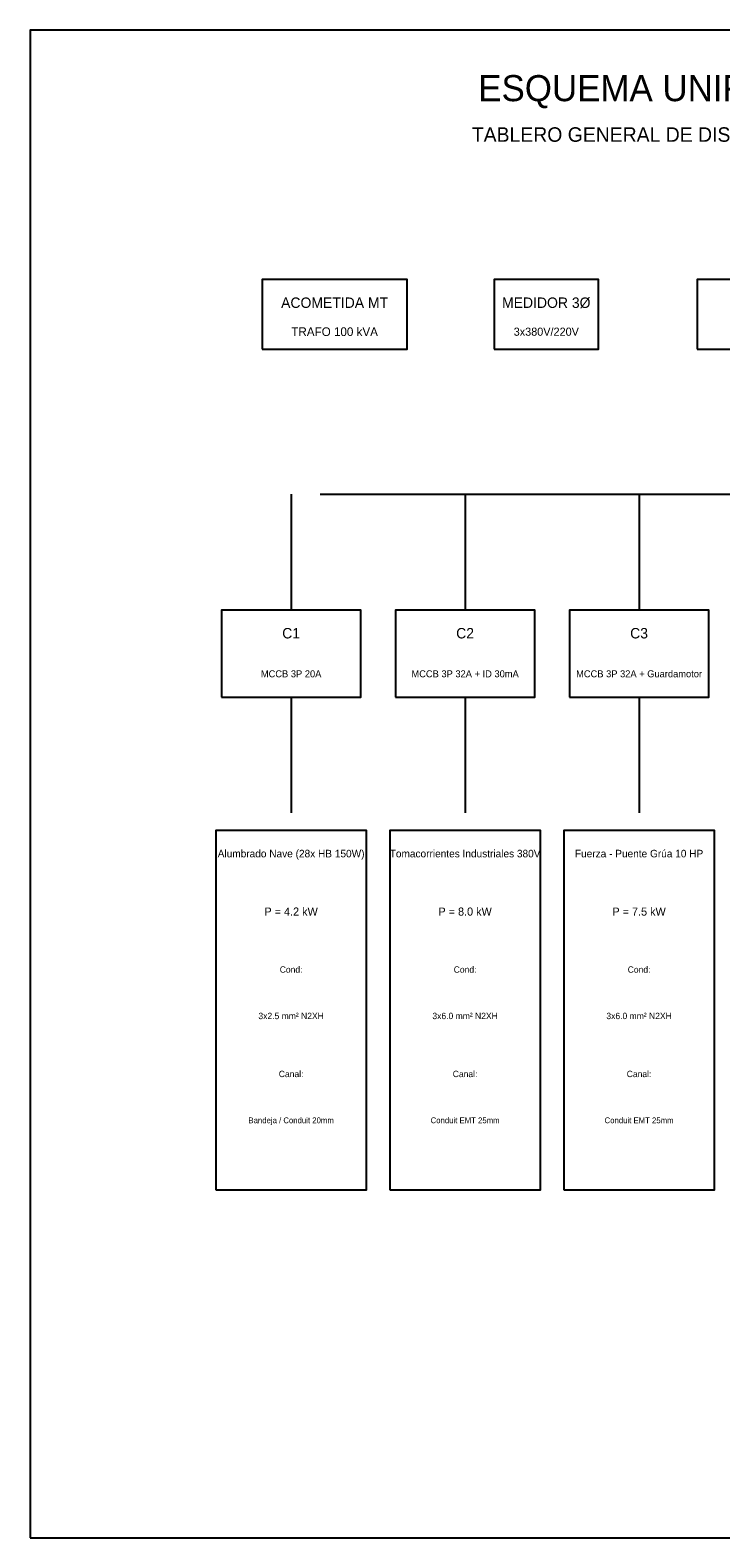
# Model space of a CAD drawing. Header units: metres. Extents: x 0 to 32, y 0 to 26.
# Tile 1 of 2: x 0 to 11.9, y 0 to 26. Entities that reach past the tile are written whole.
import ezdxf
from ezdxf.enums import TextEntityAlignment as Align

# ---------------------------------------------------------------- set-up
doc = ezdxf.new("R2010")
doc.units = ezdxf.units.M
for name, color, linetype in [('ELEC_TEXTOS', 7, 'Continuous'), ('ELEC_TGD', 1, 'Continuous'), ('MARCO_CAJETIN', 7, 'Continuous'), ('UNIFILAR_LINEAS', 7, 'Continuous'), ('UNIFILAR_MCCB', 1, 'Continuous')]:
    doc.layers.add(name, color=color, linetype=linetype)

msp = doc.modelspace()

# ---------------------------------------------------------------- linework, layer by layer
at = {"layer": 'ELEC_TGD'}
msp.add_lwpolyline([(8, 20.5), (9.8, 20.5), (9.8, 21.7), (8, 21.7), (8, 20.5)], dxfattribs=at)
at = {"layer": 'MARCO_CAJETIN'}
msp.add_lwpolyline([(0, 0), (32, 0), (32, 26), (0, 26), (0, 0)], dxfattribs=at)
at = {"layer": 'UNIFILAR_LINEAS'}
for p, q in [((4.5, 18), (4.5, 16)), ((7.5, 18), (7.5, 16)), ((10.5, 18), (10.5, 16)), ((4.5, 14.5), (4.5, 12.5)), ((7.5, 14.5), (7.5, 12.5)), ((10.5, 14.5), (10.5, 12.5))]:
    msp.add_line(p, q, dxfattribs=at)
for points in [[(11.5, 20.5), (15.5, 20.5), (15.5, 21.7), (11.5, 21.7), (11.5, 20.5)], [(3.2, 6), (5.8, 6), (5.8, 12.2), (3.2, 12.2), (3.2, 6)], [(6.2, 6), (8.8, 6), (8.8, 12.2), (6.2, 12.2), (6.2, 6)], [(9.2, 6), (11.8, 6), (11.8, 12.2), (9.2, 12.2), (9.2, 6)]]:
    msp.add_lwpolyline(points, dxfattribs=at)
at = {"layer": 'UNIFILAR_MCCB'}
msp.add_line((5, 18), (29, 18), dxfattribs=at)
for points in [[(4, 20.5), (6.5, 20.5), (6.5, 21.7), (4, 21.7), (4, 20.5)], [(3.3, 14.5), (5.7, 14.5), (5.7, 16), (3.3, 16), (3.3, 14.5)], [(6.3, 14.5), (8.7, 14.5), (8.7, 16), (6.3, 16), (6.3, 14.5)], [(9.3, 14.5), (11.7, 14.5), (11.7, 16), (9.3, 16), (9.3, 14.5)]]:
    msp.add_lwpolyline(points, dxfattribs=at)

# ---------------------------------------------------------------- texts
at = {"layer": 'ELEC_TEXTOS'}
for s, height, p in [('ESQUEMA UNIFILAR TRIFÁSICO 380V/220V - 60 Hz', 0.45, (15, 25)), ('TABLERO GENERAL DE DISTRIBUCIÓN (TGD-NAVE) - MÁXIMA DEMANDA: 58.5 kW / 68.8 kVA', 0.25, (15, 24.2)), ('ACOMETIDA MT', 0.18, (5.25, 21.3)), ('TRAFO 100 kVA', 0.15, (5.25, 20.8)), ('3x380V/220V', 0.14, (8.9, 20.8)), ('MCCB 3P 20A', 0.12, (4.5, 14.9)), ('MCCB 3P 32A + ID 30mA', 0.12, (7.5, 14.9)), ('MCCB 3P 32A + Guardamotor', 0.12, (10.5, 14.9)), ('Alumbrado Nave (28x HB 150W)', 0.13, (4.5, 11.8)), ('Tomacorrientes Industriales 380V', 0.13, (7.5, 11.8)), ('Fuerza - Puente Grúa 10 HP', 0.13, (10.5, 11.8)), ('Cond:', 0.11, (4.5, 9.8)), ('Cond:', 0.11, (7.5, 9.8)), ('Cond:', 0.11, (10.5, 9.8)), ('3x2.5 mm² N2XH', 0.11, (4.5, 9)), ('3x6.0 mm² N2XH', 0.11, (7.5, 9)), ('3x6.0 mm² N2XH', 0.11, (10.5, 9)), ('Canal:', 0.11, (4.5, 8)), ('Canal:', 0.11, (7.5, 8)), ('Canal:', 0.11, (10.5, 8)), ('Bandeja / Conduit 20mm', 0.1, (4.5, 7.2)), ('Conduit EMT 25mm', 0.1, (7.5, 7.2)), ('Conduit EMT 25mm', 0.1, (10.5, 7.2))]:
    msp.add_text(s, height=height, dxfattribs=at).set_placement(p, align=Align.MIDDLE_CENTER)
at = {"layer": 'ELEC_TGD'}
for s, height, p in [('MEDIDOR 3Ø', 0.18, (8.9, 21.3)), ('C1', 0.18, (4.5, 15.6)), ('C2', 0.18, (7.5, 15.6)), ('C3', 0.18, (10.5, 15.6)), ('P = 4.2 kW', 0.14, (4.5, 10.8)), ('P = 8.0 kW', 0.14, (7.5, 10.8)), ('P = 7.5 kW', 0.14, (10.5, 10.8))]:
    msp.add_text(s, height=height, dxfattribs=at).set_placement(p, align=Align.MIDDLE_CENTER)

doc.saveas('drawing.dxf')
